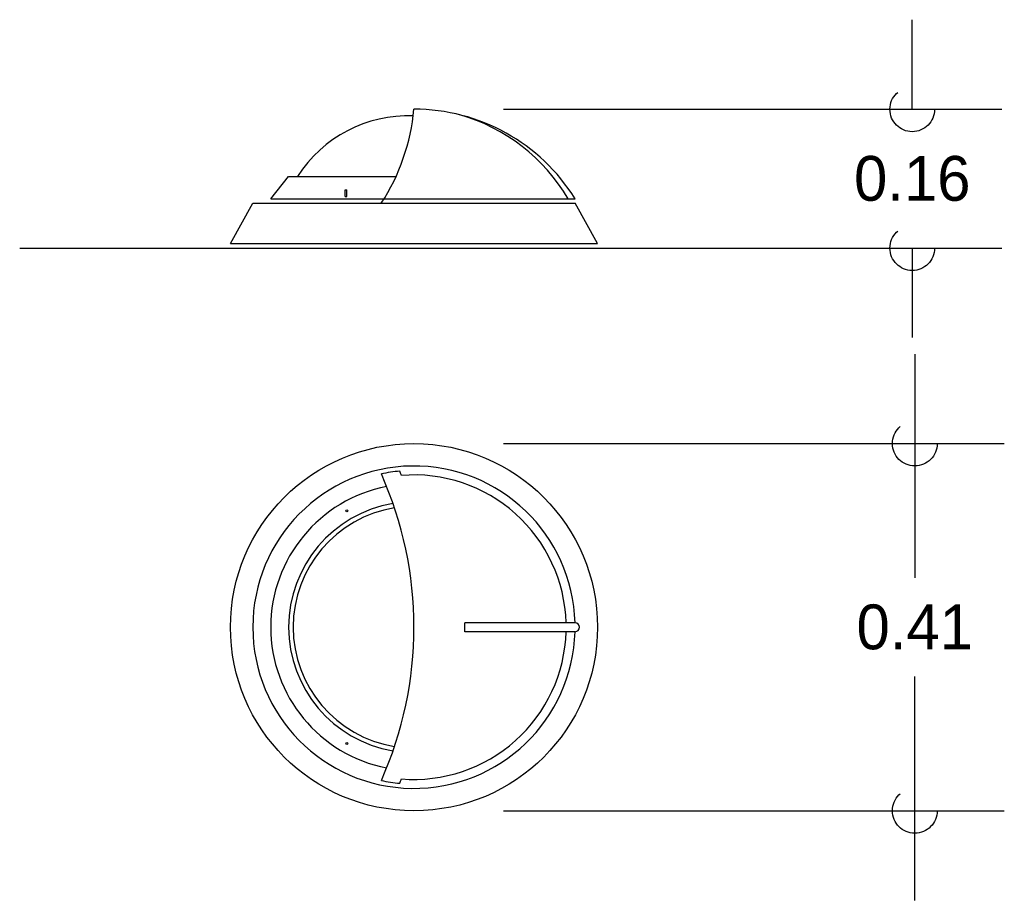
# Model space of a CAD drawing. Header units: centimetres. Extents: x 1.52 to 2.62, y 1.24 to 2.22.
import ezdxf

# ---------------------------------------------------------------- set-up
doc = ezdxf.new("R2010")
doc.units = ezdxf.units.CM
doc.header["$LTSCALE"] = 0.005
doc.header["$MEASUREMENT"] = 0
doc.linetypes.add('ACAD_ISO04W100', pattern=[30, 24, -3, 0, -3])
doc.layers.add('EJES', color=7, linetype='ACAD_ISO04W100')
doc.dimstyles.get("Standard").update_dxf_attribs({"dimtxt": 0.18, "dimasz": 0.18, "dimexe": 0.18, "dimexo": 0.0625, "dimgap": 0.09, "dimtad": 0, "dimtih": 1, "dimtoh": 1, "dimdec": 4, "dimzin": 0, "dimdsep": 46, "dimtxsty": 'Standard', "dimcen": 0.09, "dimadec": 0, "dimazin": 0, "dimtfac": 1, "dimtdec": 4, "dimtofl": 0, "dimtmove": 0, "dimatfit": 3, "dimfxl": 0, "dimtolj": 1, "dimtzin": 0, "dimarcsym": 0})

# ---------------------------------------------------------------- blocks, each defined once
blk = doc.blocks.new('_Small')
at = {"layer": 'EJES', "color": 0, "lineweight": -2}
blk.add_circle((0, 0), 0.25, dxfattribs=at)
blk = doc.blocks.new('*D2')
at = {"color": 0, "lineweight": -2, "ltscale": 0.005}
for p, q in [((2.5231, 1.8462), (2.5231, 1.5962)), ((2.0637, 1.7462), (2.6231, 1.7462)), ((2.5231, 1.2362), (2.5231, 1.4862)), ((2.0637, 1.3362), (2.6231, 1.3362))]:
    blk.add_line(p, q, dxfattribs=at)
at = {"layer": 'Defpoints', "color": 0, "ltscale": 0.005}
for p in [(1.9637, 1.7462), (1.9637, 1.3362), (2.5231, 1.3362)]:
    blk.add_point(p, dxfattribs=at)
at = {"color": 0, "lineweight": -2, "ltscale": 0.005, "xscale": 0.1, "yscale": 0.1, "zscale": 0.1}
for p, rotation in [((2.5231, 1.7462), 90), ((2.5231, 1.3362), 270)]:
    blk.add_blockref('_Small', p, dxfattribs=dict(at, rotation=rotation))
at = {"color": 0, "ltscale": 0.005, "insert": (2.5231, 1.5412), "char_height": 0.05, "attachment_point": 5}
blk.add_mtext('\\A1;0.41', dxfattribs=at)
blk = doc.blocks.new('*D1')
at = {"color": 0, "lineweight": -2, "ltscale": 0.005}
for p, q in [((2.5203, 2.1195), (2.5203, 2.2195)), ((2.0637, 2.1195), (2.6203, 2.1195)), ((2.0637, 1.9645), (2.6203, 1.9645)), ((2.5203, 1.9645), (2.5203, 1.8645))]:
    blk.add_line(p, q, dxfattribs=at)
at = {"layer": 'Defpoints', "color": 0, "ltscale": 0.005}
for p in [(1.9637, 2.1195), (1.9637, 1.9645), (2.5203, 1.9645)]:
    blk.add_point(p, dxfattribs=at)
at = {"color": 0, "lineweight": -2, "ltscale": 0.005, "xscale": 0.1, "yscale": 0.1, "zscale": 0.1}
for p, rotation in [((2.5203, 2.1195), 270), ((2.5203, 1.9645), 90)]:
    blk.add_blockref('_Small', p, dxfattribs=dict(at, rotation=rotation))
at = {"color": 0, "ltscale": 0.005, "insert": (2.5203, 2.042), "char_height": 0.05, "attachment_point": 5}
blk.add_mtext('\\A1;0.16', dxfattribs=at)

msp = doc.modelspace()

# ---------------------------------------------------------------- linework, layer by layer
at = {"ltscale": 0.005}
for p, q in [((1.8037, 2.0195), (1.8237, 2.0445)), ((1.8237, 2.0445), (1.9437, 2.0445)), ((1.8867, 2.0295), (1.8887, 2.0295)), ((1.8867, 2.022), (1.8867, 2.0295)), ((1.8887, 2.022), (1.8887, 2.0295)), ((1.7587, 1.9695), (1.7837, 2.0145)), ((1.7837, 2.0145), (2.1437, 2.0145)), ((1.8037, 2.0195), (2.1437, 2.0195)), ((1.8867, 2.022), (1.8887, 2.022)), ((2.1687, 1.9695), (2.1437, 2.0145)), ((1.7587, 1.9695), (2.1687, 1.9695)), ((1.5233, 1.9645), (2.3542, 1.9645)), ((2.0205, 1.5362), (2.0205, 1.5462)), ((2.1437, 1.5462), (2.0205, 1.5462)), ((2.1437, 1.5362), (2.0205, 1.5362))]:
    msp.add_line(p, q, dxfattribs=at)
for centre, radius in [((1.9637, 1.5412), 0.205), ((1.8887, 1.6711), 0.001), ((1.8887, 1.4113), 0.001)]:
    msp.add_circle(centre, radius, dxfattribs=at)
for centre, radius, start, end in [((1.9573, 1.9654), 0.1468, 87.8193, 147.3591), ((1.7315, 2.1413), 0.2332, 327.076, 354.6488), ((1.9637, 1.9077), 0.2119, 31.872, 90), ((1.9578, 1.9144), 0.2069, 30.5358, 73.9665), ((1.9637, 1.5412), 0.18, 1.5918, 358.4082), ((1.9637, 1.5412), 0.175, 95.2329, 102.0174), ((1.5435, 1.5412), 0.4202, 335.9651, 24.0349), ((1.5435, 1.5412), 0.4402, 22.6344, 23.3187), ((1.9637, 1.5412), 0.17, 1.6854, 94.6928), ((1.9637, 1.5412), 0.16, 100.974, 259.026), ((1.9637, 1.5412), 0.14, 99.5883, 260.4117), ((1.9637, 1.5412), 0.135, 99.2428, 260.7572), ((2.1437, 1.5412), 0.005, 270, 90), ((1.9637, 1.5412), 0.17, 265.3072, 358.3146), ((1.9637, 1.5412), 0.175, 257.9826, 264.7671), ((1.5435, 1.5412), 0.4402, 336.6813, 337.3656)]:
    msp.add_arc(centre, radius, start, end, dxfattribs=at)

# ---------------------------------------------------------------- dimensions: what is measured, and where the dimension line sits
for base, p1, p2, picture, middle in [((2.5203376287, 1.9645372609), (1.9637284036, 2.1195372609), (1.9637284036, 1.9645372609), '*D1', (2.5203376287, 2.0420372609)), ((2.5231, 1.3362), (1.9637, 1.7462), (1.9637, 1.3362), '*D2', (2.5231, 1.5412))]:
    dim = msp.add_linear_dim(base=base, p1=p1, p2=p2, angle=90, dimstyle='Standard', override={"dimtxt": 0.05, "dimasz": 0.1, "dimexe": 0.1, "dimexo": 0.1, "dimgap": 0.03, "dimdec": 2, "dimblk": 'Small', "dimdle": 0.1, "dimtdec": 2}, dxfattribs=at)
    dim.commit()
    dim.dimension.update_dxf_attribs({"geometry": picture, "text_midpoint": middle})

doc.saveas('drawing.dxf')
